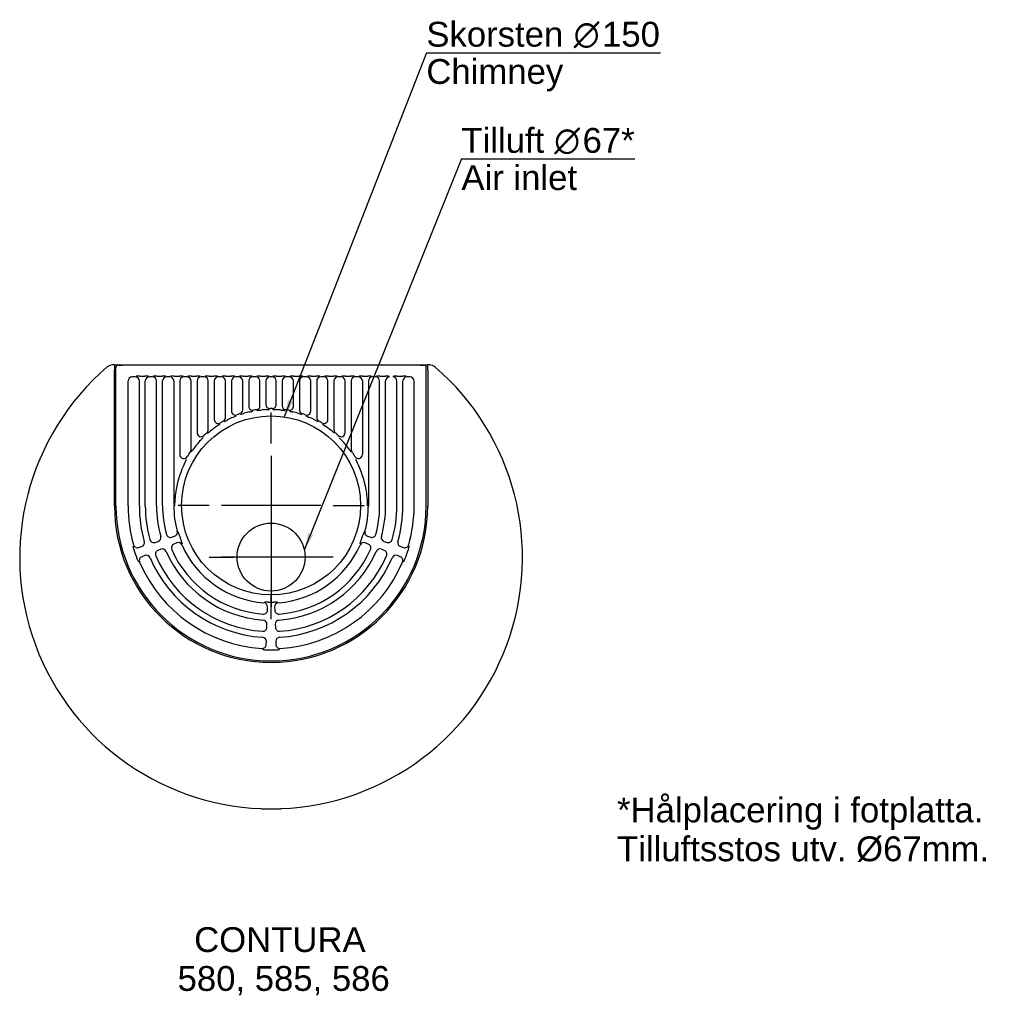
# Model space of a CAD drawing. Header units: millimetres. Extents: x 334 to 1306, y 656 to 1621.
import ezdxf
from ezdxf.enums import TextEntityAlignment as Align
from ezdxf.lldxf.tags import DXFTag

# ---------------------------------------------------------------- set-up
doc = ezdxf.new("R2010")
doc.units = ezdxf.units.MM
doc.layers.add('2', color=7, linetype='Continuous')
doc.layers.add('Default', color=7, linetype='Continuous')
doc.styles.add('SEACAD_arial_ttf', font='arial.ttf')
doc.styles.add('SEACAD_semeca1_ttf', font='semeca1.ttf')
tags = doc.linetypes.add('CENTER2', pattern=[28.575, 19.05, -3.175, 3.175, -3.175]).pattern_tags.tags
tags[10:11] = [DXFTag(74, 4), DXFTag(75, 0), DXFTag(340, '0'), DXFTag(46, 0.0), DXFTag(50, 0.0), DXFTag(44, 0.0), DXFTag(45, 0.0)]
tags[8:9] = [DXFTag(74, 4), DXFTag(75, 0), DXFTag(340, '0'), DXFTag(46, 0.0), DXFTag(50, 0.0), DXFTag(44, 0.0), DXFTag(45, 0.0)]
tags[6:7] = [DXFTag(74, 4), DXFTag(75, 0), DXFTag(340, '0'), DXFTag(46, 0.0), DXFTag(50, 0.0), DXFTag(44, 0.0), DXFTag(45, 0.0)]
tags[4:5] = [DXFTag(74, 4), DXFTag(75, 0), DXFTag(340, '0'), DXFTag(46, 0.0), DXFTag(50, 0.0), DXFTag(44, 0.0), DXFTag(45, 0.0)]

# ---------------------------------------------------------------- blocks, each defined once
blk = doc.blocks.new('SEANNOT_GROUP')
at = {"layer": 'Default', "linetype": 'Continuous'}
blk.add_hatch(color=1, dxfattribs=at).paths.add_polyline_path([(598.98, 1245.73), (595.41, 1228.71), (604.3, 1243.65)])
at = {"layer": 'Default', "color": 1, "linetype": 'Continuous'}
blk.add_line((735.53, 1587.98), (966.39, 1587.98), dxfattribs=at)
blk.add_lwpolyline([(735.53, 1587.98), (595.41, 1228.71)], dxfattribs=at)
for s, style, p in [('Skorsten ', 'SEACAD_arial_ttf', (735.53, 1618.6)), ('O', 'SEACAD_semeca1_ttf', (880.93, 1618.6)), ('150', 'SEACAD_arial_ttf', (908.87, 1618.6)), ('Chimney', 'SEACAD_arial_ttf', (735.53, 1581.85))]:
    blk.add_text(s, height=24.5, dxfattribs=dict(at, style=style)).set_placement(p, align=Align.TOP_LEFT)
blk = doc.blocks.new('SEANNOT_GROUP1')
at = {"layer": 'Default', "linetype": 'Continuous'}
blk.add_hatch(color=1, dxfattribs=at).paths.add_polyline_path([(618.87, 1114.33), (615.13, 1097.35), (624.17, 1112.2)])
at = {"layer": 'Default', "color": 1, "linetype": 'Continuous'}
blk.add_line((770.09, 1483.23), (941.31, 1483.23), dxfattribs=at)
blk.add_lwpolyline([(770.09, 1483.23), (615.13, 1097.35)], dxfattribs=at)
for s, style, p in [('Tilluft ', 'SEACAD_arial_ttf', (770.09, 1513.85)), ('67*', 'SEACAD_arial_ttf', (889.64, 1513.85)), ('O', 'SEACAD_semeca1_ttf', (861.7, 1513.85)), ('Air inlet', 'SEACAD_arial_ttf', (770.09, 1477.1))]:
    blk.add_text(s, height=24.5, dxfattribs=dict(at, style=style)).set_placement(p, align=Align.TOP_LEFT)
blk = doc.blocks.new('SEANNOT_GROUP2')
at = {"layer": 'Default', "color": 136, "linetype": 'CENTER2'}
for p, q in [((582.37, 1151.6), (582.37, 1127.35)), ((582.37, 1139.35), (582.37, 1041.35)), ((521.12, 1090.35), (545.37, 1090.35)), ((631.37, 1090.35), (533.37, 1090.35)), ((643.62, 1090.35), (619.37, 1090.35)), ((582.37, 1029.1), (582.37, 1053.35))]:
    blk.add_line(p, q, dxfattribs=at)
blk = doc.blocks.new('SEANNOT_GROUP3')
at = {"layer": 'Default', "color": 136, "linetype": 'CENTER2'}
for p, q in [((582.37, 1202.6), (582.37, 1233.18)), ((582.37, 1190.35), (582.37, 1092.35)), ((521.12, 1141.35), (490.54, 1141.35)), ((631.37, 1141.35), (533.37, 1141.35)), ((643.62, 1141.35), (674.21, 1141.35)), ((582.37, 1080.1), (582.37, 1049.51))]:
    blk.add_line(p, q, dxfattribs=at)

msp = doc.modelspace()

# ---------------------------------------------------------------- linework, layer by layer
at = {"layer": '2', "color": 7, "linetype": 'Continuous'}
for p, q in [((427.87, 1279.93), (425.92, 1279.93)), ((427.87, 1279.93), (430.37, 1279.93)), ((427.87, 1279.93), (427.87, 1274.93)), ((427.87, 1140.93), (427.87, 1274.93)), ((429.37, 1140.93), (429.37, 1277.62)), ((433.57, 1279.61), (431.37, 1279.61)), ((431.87, 1279.82), (433.87, 1279.82)), ((434.87, 1279.82), (433.87, 1279.82)), ((434.87, 1279.82), (435.8, 1279.82)), ((434.87, 1279.82), (434.87, 1279.64)), ((435.91, 1279.88), (435.56, 1279.71)), ((436.9, 1279.93), (727.84, 1279.93)), ((729.18, 1279.71), (728.83, 1279.88)), ((728.95, 1279.82), (729.87, 1279.82)), ((729.87, 1279.64), (729.87, 1279.82)), ((730.87, 1279.82), (729.87, 1279.82)), ((730.87, 1279.82), (732.87, 1279.82)), ((733.37, 1279.61), (731.17, 1279.61)), ((734.37, 1279.93), (736.87, 1279.93)), ((735.37, 1140.93), (735.37, 1277.62)), ((736.87, 1274.93), (736.87, 1279.93)), ((738.82, 1279.93), (736.87, 1279.93)), ((736.87, 1274.93), (736.87, 1140.93)), ((441.3, 1140.93), (441.3, 1264.15)), ((448.42, 1268.13), (445.29, 1268.13)), ((452.41, 1140.93), (452.41, 1264.14)), ((452.81, 1269), (457.9, 1269)), ((458.31, 1140.93), (458.31, 1264.14)), ((465.42, 1268.13), (462.29, 1268.13)), ((469.41, 1140.93), (469.41, 1264.14)), ((469.81, 1269), (474.9, 1269)), ((475.31, 1140.93), (475.31, 1264.14)), ((482.42, 1268.13), (479.29, 1268.13)), ((486.41, 1264.14), (486.41, 1141.03)), ((486.81, 1269), (491.9, 1269)), ((492.31, 1264.14), (492.31, 1191.72)), ((499.42, 1268.13), (496.29, 1268.13)), ((503.41, 1196.69), (503.41, 1264.14)), ((503.81, 1269), (508.9, 1269)), ((509.31, 1264.14), (509.31, 1213.16)), ((516.42, 1268.13), (513.29, 1268.13)), ((520.41, 1216.03), (520.41, 1264.14)), ((520.81, 1269), (525.9, 1269)), ((526.31, 1264.14), (526.31, 1226.23)), ((533.42, 1268.13), (530.29, 1268.13)), ((537.41, 1228.07), (537.41, 1264.14)), ((537.81, 1269), (542.9, 1269)), ((543.31, 1264.14), (543.31, 1234.52)), ((550.42, 1268.13), (547.29, 1268.13)), ((554.41, 1235.63), (554.41, 1264.14)), ((554.81, 1269), (559.9, 1269)), ((560.31, 1264.14), (560.31, 1239.23)), ((567.42, 1268.13), (564.29, 1268.13)), ((571.41, 1239.75), (571.41, 1264.14)), ((571.81, 1269), (576.9, 1269)), ((577.31, 1264.14), (577.31, 1240.87)), ((583.45, 1268.13), (581.29, 1268.13)), ((587.43, 1240.87), (587.43, 1264.14)), ((587.84, 1269), (592.93, 1269)), ((593.33, 1264.14), (593.33, 1239.75)), ((600.45, 1268.13), (597.32, 1268.13)), ((604.43, 1239.23), (604.43, 1264.14)), ((604.84, 1269), (609.93, 1269)), ((610.33, 1264.14), (610.33, 1235.63)), ((617.45, 1268.13), (614.32, 1268.13)), ((621.43, 1234.52), (621.43, 1264.14)), ((621.84, 1269), (626.93, 1269)), ((627.33, 1264.14), (627.33, 1228.07)), ((634.45, 1268.13), (631.32, 1268.13)), ((638.43, 1226.23), (638.43, 1264.14)), ((638.84, 1269), (643.93, 1269)), ((644.33, 1264.14), (644.33, 1216.03)), ((651.45, 1268.13), (648.32, 1268.13)), ((655.43, 1213.16), (655.43, 1264.14)), ((655.84, 1269), (660.93, 1269)), ((661.33, 1264.14), (661.33, 1196.69)), ((668.45, 1268.13), (665.32, 1268.13)), ((672.43, 1264.14), (672.43, 1191.72)), ((672.84, 1269), (677.93, 1269)), ((678.33, 1264.14), (678.33, 1141.03)), ((685.45, 1268.13), (682.32, 1268.13)), ((689.43, 1140.93), (689.43, 1264.14)), ((689.84, 1269), (694.93, 1269)), ((695.33, 1140.93), (695.33, 1264.14)), ((706.43, 1140.93), (706.43, 1264.14)), ((706.84, 1269), (711.93, 1269)), ((712.33, 1140.93), (712.33, 1264.14)), ((719.45, 1268.13), (716.32, 1268.13)), ((723.44, 1140.93), (723.44, 1264.15)), ((486.41, 1141.03), (487.16, 1141.03)), ((487.16, 1141.03), (487.16, 1141.03)), ((677.58, 1141.03), (678.33, 1141.03)), ((677.58, 1141.03), (677.58, 1141.03)), ((484.14, 1109.95), (487.13, 1110.9)), ((677.62, 1110.9), (680.6, 1109.95)), ((451.69, 1099.72), (454.68, 1100.67)), ((467.91, 1104.84), (470.9, 1105.78)), ((473.62, 1098.09), (470.71, 1096.94)), ((489.45, 1104.32), (486.54, 1103.18)), ((678.2, 1103.18), (675.29, 1104.32)), ((694.03, 1096.94), (691.12, 1098.09)), ((693.84, 1105.78), (696.83, 1104.84)), ((710.06, 1100.67), (713.06, 1099.72)), ((457.8, 1091.86), (454.88, 1090.71)), ((709.86, 1090.71), (706.94, 1091.86)), ((578.78, 1037.99), (578.89, 1041.12)), ((585.86, 1041.12), (585.97, 1037.99)), ((578.18, 1020.99), (578.29, 1024.12)), ((586.45, 1024.12), (586.56, 1020.99)), ((577.59, 1003.98), (577.7, 1007.12)), ((587.04, 1007.12), (587.15, 1003.98)), ((573.47, 841.93), (582.31, 841.93)), ((582.43, 841.93), (591.27, 841.93))]:
    msp.add_line(p, q, dxfattribs=at)
msp.add_circle((582.37, 1141.35), 88.33, dxfattribs=at)
at = {"layer": '2', "color": 4, "linetype": 'Continuous'}
msp.add_circle((582.37, 1090.35), 33.5, dxfattribs=at)
at = {"layer": '2', "color": 7, "linetype": 'Continuous'}
for centre, radius, start, end in [((582.37, 1089.93), 248, 130.68251, 49.31749), ((425.92, 1271.93), 8, 90, 130.68251), ((430.37, 1276.93), 3, 63.53213, 90), ((431.87, 1276.72), 3.1, 90, 100.33135), ((732.87, 1276.72), 3.1, 79.66954, 90), ((734.37, 1276.93), 3, 90, 116.46787), ((738.82, 1271.93), 8, 49.31749, 90), ((453.27, 1199.93), 69.08, 90.37929, 93.39612), ((457.47, 1200.71), 68.29, 86.58659, 89.638), ((470.27, 1199.91), 69.09, 90.37959, 93.39582), ((474.47, 1200.71), 68.29, 86.5866, 89.63799), ((487.27, 1199.93), 69.08, 90.37929, 93.39612), ((491.45, 1199.93), 69.08, 86.60388, 89.62071), ((504.28, 1199.7), 69.3, 90.38419, 93.39122), ((508.45, 1199.93), 69.08, 86.60389, 89.6207), ((521.27, 1199.93), 69.08, 90.3793, 93.39611), ((525.45, 1199.93), 69.08, 86.60389, 89.6207), ((538.27, 1199.93), 69.08, 90.3793, 93.39611), ((542.45, 1199.93), 69.08, 86.60389, 89.6207), ((555.27, 1199.93), 69.08, 90.3793, 93.39611), ((559.45, 1199.93), 69.08, 86.60389, 89.6207), ((572.27, 1199.93), 69.08, 90.3793, 93.39611), ((576.45, 1199.93), 69.08, 86.60389, 89.6207), ((588.3, 1199.93), 69.08, 90.3793, 93.39611), ((592.47, 1199.93), 69.08, 86.60389, 89.6207), ((605.3, 1199.93), 69.08, 90.3793, 93.39611), ((609.47, 1199.93), 69.08, 86.60389, 89.6207), ((622.3, 1199.93), 69.08, 90.3793, 93.39611), ((626.47, 1199.93), 69.08, 86.60389, 89.6207), ((639.3, 1199.93), 69.08, 90.3793, 93.39611), ((643.47, 1199.93), 69.08, 86.60389, 89.6207), ((656.3, 1199.93), 69.08, 90.3793, 93.39611), ((660.46, 1199.44), 69.56, 86.61433, 89.61026), ((673.3, 1199.93), 69.08, 90.37929, 93.39612), ((677.47, 1199.93), 69.08, 86.60389, 89.6207), ((690.3, 1199.91), 69.09, 90.37959, 93.39581), ((694.5, 1200.71), 68.29, 86.5866, 89.63799), ((707.3, 1199.91), 69.09, 90.37959, 93.39582), ((711.47, 1199.93), 69.08, 86.60389, 89.6207), ((547.28, 1234.5), 3.97, 179.7646, 290.78153), ((550.43, 1235.63), 3.98, 288.60521, 0.03598), ((564.28, 1239.21), 3.98, 179.85377, 280.56676), ((509.16, 1449.08), 221.65, 283.48135, 284.40342), ((582.37, 1140.93), 95.96, 98.60088, 100.42053), ((567.43, 1239.75), 3.98, 278.54134, 0.05955), ((550.65, 1452.59), 218.19, 274.75921, 275.69432), ((582.37, 1140.93), 95.09, 93.20329, 96.08265), ((563.31, 1454.87), 219.44, 273.59208, 274.52247), ((581.29, 1240.86), 3.98, 179.90753, 270.71022), ((582.37, 1140.93), 95.96, 89.38224, 90.61776), ((583.45, 1240.86), 3.98, 269.28978, 0.09247), ((601.43, 1454.87), 219.44, 265.47753, 266.40792), ((582.37, 1140.93), 95.09, 83.91735, 86.79671), ((614.1, 1452.59), 218.19, 264.30568, 265.24079), ((597.31, 1239.75), 3.98, 179.94045, 261.45866), ((582.37, 1140.93), 95.96, 79.57947, 81.39912), ((600.46, 1239.21), 3.98, 259.43324, 0.14623), ((655.58, 1449.08), 221.65, 255.59658, 256.51865), ((614.31, 1235.63), 3.98, 179.96402, 251.39479), ((617.46, 1234.5), 3.97, 249.21847, 0.2354), ((530.28, 1226.21), 3.97, 179.59977, 301.80303), ((582.37, 1140.93), 95.96, 119.32286, 121.4028), ((533.43, 1228.07), 3.98, 299.30271, 0.02015), ((442.64, 1419.27), 216.37, 295.59699, 296.5393), ((582.37, 1140.93), 95.09, 113.32728, 116.9262), ((453.63, 1435.54), 226.43, 293.72088, 294.62504), ((582.37, 1140.93), 95.96, 108.64118, 110.54613), ((496.86, 1440.77), 216.71, 284.85823, 285.79931), ((582.37, 1140.93), 95.09, 103.09153, 106.18598), ((582.37, 1140.93), 95.09, 73.81402, 76.90847), ((667.88, 1440.77), 216.71, 254.20069, 255.14177), ((582.37, 1140.93), 95.96, 69.45387, 71.35882), ((711.11, 1435.54), 226.43, 245.37496, 246.27912), ((582.37, 1140.93), 95.09, 63.0738, 66.67272), ((722.11, 1419.27), 216.37, 243.4607, 244.40301), ((631.32, 1228.07), 3.98, 179.97985, 240.69729), ((582.37, 1140.93), 95.96, 58.5972, 60.67714), ((634.46, 1226.21), 3.97, 238.19697, 0.40023), ((516.43, 1216.03), 3.98, 311.27655, 0.00962), ((389.15, 1382.25), 214.06, 307.61296, 308.56526), ((582.37, 1140.93), 95.09, 124.34078, 128.94761), ((395.9, 1411.01), 233.11, 304.7364, 305.61743), ((768.84, 1411.01), 233.11, 234.38257, 235.26359), ((582.37, 1140.93), 95.09, 51.05239, 55.65922), ((775.59, 1382.25), 214.06, 231.43474, 232.38704), ((648.32, 1216.03), 3.98, 179.99038, 228.72345), ((582.37, 1140.93), 95.09, 136.92313, 144.69055), ((513.27, 1213.11), 3.96, 179.22782, 314.49269), ((328.49, 1375.9), 250.84, 317.32526, 318.14997), ((582.37, 1140.93), 95.96, 131.28616, 133.72051), ((582.37, 1140.93), 95.96, 46.27949, 48.71384), ((651.47, 1213.11), 3.96, 225.50731, 0.77218), ((836.25, 1375.9), 250.84, 221.85003, 222.67473), ((582.37, 1140.93), 95.09, 35.30945, 43.07687), ((499.42, 1196.69), 3.98, 326.08649, 0.00301), ((473.1, 1219.24), 39.35, 320.53039, 323.59716), ((691.64, 1219.24), 39.35, 216.40284, 219.46961), ((665.32, 1196.69), 3.98, 179.99699, 213.91351), ((496.25, 1191.57), 3.95, 177.86337, 331.59172), ((191.09, 1334.69), 341.54, 333.74669, 334.36966), ((582.37, 1140.93), 95.96, 146.08951, 149.45509), ((582.37, 1140.93), 95.96, 30.54491, 33.91049), ((668.49, 1191.57), 3.95, 208.40828, 2.13662), ((973.65, 1334.69), 341.54, 205.63034, 206.25331), ((582.37, 1140.93), 95.09, 153.32748, 170.24624), ((582.37, 1140.93), 95.09, 9.75376, 26.67252), ((588.28, 1139.67), 101.12, 170.11167, 179.23146), ((576.5, 1139.67), 101.08, 0.76682, 9.89005), ((582.37, 1140.93), 154.5, 180, 0), ((582.37, 1140.93), 153, 180, 0), ((582.37, 1140.93), 141.07, 180, 195.83691), ((582.37, 1140.93), 129.96, 180, 195.79526), ((582.37, 1140.93), 124.06, 180, 195.59829), ((582.37, 1140.93), 112.96, 180, 195.54736), ((582.37, 1140.93), 107.06, 180, 195.2845), ((582.37, 1140.93), 95.96, 179.94029, 195.21508), ((582.37, 1140.93), 95.96, 344.78492, 0.05971), ((582.37, 1140.93), 107.06, 344.7155, 0), ((582.37, 1140.93), 112.96, 344.45264, 0), ((582.37, 1140.93), 124.06, 344.40171, 360), ((582.37, 1140.93), 129.96, 344.20474, 0), ((582.37, 1140.93), 141.07, 344.16309, 0), ((466.71, 1108.63), 3.98, 195.50011, 287.59818), ((469.71, 1109.58), 3.98, 287.4181, 15.62926), ((482.93, 1113.75), 3.98, 195.18487, 287.59963), ((485.93, 1114.69), 3.98, 287.41938, 15.2957), ((283.78, 1043.62), 218.96, 18.16683, 19.09902), ((582.37, 1140.93), 95.09, 197.77826, 201.22174), ((582.37, 1140.93), 95.09, 338.77826, 342.22174), ((880.97, 1043.62), 218.96, 160.90098, 161.83317), ((678.81, 1114.69), 3.98, 164.7043, 252.58062), ((681.81, 1113.75), 3.98, 252.40037, 344.81513), ((695.03, 1109.58), 3.98, 164.37074, 252.5819), ((698.03, 1108.63), 3.98, 252.40182, 344.49989), ((486.68, 1110.18), 41.61, 192.16871, 197.2066), ((450.48, 1103.51), 3.97, 195.77017, 287.66587), ((582.37, 1140.93), 142.12, 197.63666, 201.36334), ((453.49, 1104.46), 3.98, 287.41713, 15.87813), ((475.09, 1094.39), 3.98, 23.37074, 111.5819), ((487.99, 1099.47), 3.98, 111.40037, 203.81513), ((582.37, 1140.93), 107.06, 203.7155, 265.7845), ((490.92, 1100.62), 3.98, 23.7043, 111.58062), ((289.08, 1028.63), 218.96, 19.90098, 20.83317), ((582.37, 1140.93), 95.96, 203.78492, 265.71508), ((582.37, 1140.93), 95.96, 274.28492, 336.21508), ((582.37, 1140.93), 107.06, 274.2155, 336.2845), ((875.66, 1028.63), 218.96, 159.16683, 160.09902), ((673.83, 1100.62), 3.98, 68.41938, 156.2957), ((676.75, 1099.47), 3.98, 336.18487, 68.59963), ((689.65, 1094.39), 3.98, 68.4181, 156.62926), ((711.25, 1104.46), 3.98, 164.12187, 252.58287), ((714.26, 1103.51), 3.97, 252.33407, 344.22989), ((582.37, 1140.93), 142.12, 338.63666, 342.36334), ((678.06, 1110.18), 41.61, 342.79339, 347.8313), ((488.65, 1104.6), 41.61, 201.7934, 206.83129), ((456.33, 1087), 3.97, 111.33407, 203.22989), ((459.26, 1088.16), 3.98, 23.12187, 111.58287), ((582.37, 1140.93), 129.96, 203.20474, 266.29526), ((472.16, 1093.24), 3.98, 111.40182, 203.49989), ((582.37, 1140.93), 124.06, 203.40171, 266.09829), ((582.37, 1140.93), 112.96, 203.45264, 266.04736), ((582.37, 1140.93), 112.96, 273.95264, 336.54736), ((582.37, 1140.93), 129.96, 273.70474, 336.79526), ((582.37, 1140.93), 124.06, 273.90171, 336.59829), ((692.58, 1093.24), 3.98, 336.50011, 68.59818), ((705.48, 1088.16), 3.98, 68.41713, 156.87813), ((708.42, 1087), 3.97, 336.77017, 68.66587), ((676.09, 1104.6), 41.61, 333.1687, 338.20661), ((582.37, 1140.93), 141.07, 203.16309, 266.33691), ((582.37, 1140.93), 141.07, 273.66309, 336.83691), ((574.91, 1041.26), 3.98, 357.91938, 85.7957), ((574.42, 826.98), 218.96, 88.66683, 89.59902), ((582.37, 1140.93), 95.09, 268.27826, 271.72174), ((590.32, 826.98), 218.96, 90.40098, 91.33317), ((589.83, 1041.26), 3.98, 94.2043, 182.08062), ((574.8, 1038.12), 3.98, 265.68487, 358.09963), ((589.94, 1038.12), 3.98, 181.90037, 274.31513), ((574.21, 1021.12), 3.98, 266.00011, 358.09818), ((574.32, 1024.26), 3.98, 357.9181, 86.12926), ((590.43, 1024.26), 3.98, 93.87074, 182.0819), ((590.54, 1021.12), 3.98, 181.90182, 273.99989), ((573.72, 1007.26), 3.98, 357.91713, 86.37813), ((591.02, 1007.26), 3.98, 93.62187, 182.08287), ((573.62, 1004.11), 3.97, 266.27017, 358.16587), ((591.13, 1004.11), 3.97, 181.83407, 273.72989), ((579.41, 1040.46), 41.61, 262.6687, 267.70661), ((582.37, 1140.93), 142.12, 268.13666, 271.86334), ((585.33, 1040.46), 41.61, 272.29339, 277.3313), ((573.47, 844.93), 3, 248.92321, 270), ((591.27, 844.93), 3, 270, 291.07679)]:
    msp.add_arc(centre, radius, start, end, dxfattribs=at)
for centre, major_axis, ratio, start_param, end_param in [((431.38, 1277.61), (1.8, -0.9), 0.993174, 2.036086, 3.601411), ((433.57, 1279.72), (2, 0), 0.052408, 4.712389, 6.178465), ((436.9, 1279.87), (1, 0), 0.052408, 1.570796, 3.036873), ((727.84, 1279.87), (1, 0), 0.052408, 0.10472, 1.570796), ((731.17, 1279.72), (2, 0), 0.052408, 3.246312, 4.712389), ((733.36, 1277.61), (-1.8, -0.9), 0.993174, 2.681774, 4.2471), ((445.32, 1264.11), (3.1, -2.58), 0.990779, 2.269541, 3.831227), ((448.39, 1264.11), (-2.85, -2.85), 0.992433, 2.359993, 3.923193), ((462.32, 1264.11), (2.85, -2.85), 0.992433, 2.359993, 3.923193), ((465.39, 1264.11), (-2.85, -2.85), 0.992433, 2.359993, 3.923193), ((479.32, 1264.11), (2.85, -2.85), 0.992433, 2.359993, 3.923193), ((482.39, 1264.11), (-2.85, -2.85), 0.992433, 2.359993, 3.923193), ((496.32, 1264.11), (2.85, -2.85), 0.992433, 2.359993, 3.923193), ((499.39, 1264.11), (-2.85, -2.85), 0.992433, 2.359993, 3.923193), ((513.32, 1264.11), (2.85, -2.85), 0.992433, 2.359993, 3.923193), ((516.39, 1264.11), (-2.85, -2.85), 0.992433, 2.359993, 3.923193), ((530.32, 1264.11), (2.85, -2.85), 0.992433, 2.359993, 3.923193), ((533.39, 1264.11), (-2.85, -2.85), 0.992433, 2.359993, 3.923193), ((547.32, 1264.11), (2.85, -2.85), 0.992433, 2.359993, 3.923193), ((550.39, 1264.11), (-2.85, -2.85), 0.992433, 2.359993, 3.923193), ((564.32, 1264.11), (2.85, -2.85), 0.992433, 2.359993, 3.923193), ((567.39, 1264.11), (-2.85, -2.85), 0.992433, 2.359993, 3.923193), ((581.32, 1264.11), (2.85, -2.85), 0.992433, 2.359993, 3.923193), ((583.42, 1264.11), (-2.85, -2.85), 0.992433, 2.359993, 3.923193), ((597.35, 1264.11), (2.85, -2.85), 0.992433, 2.359993, 3.923193), ((600.42, 1264.11), (-2.85, -2.85), 0.992433, 2.359993, 3.923193), ((614.35, 1264.11), (2.85, -2.85), 0.992433, 2.359993, 3.923193), ((617.42, 1264.11), (-2.85, -2.85), 0.992433, 2.359993, 3.923193), ((631.35, 1264.11), (2.85, -2.85), 0.992433, 2.359993, 3.923193), ((634.42, 1264.11), (-2.85, -2.85), 0.992433, 2.359993, 3.923193), ((648.35, 1264.11), (2.85, -2.85), 0.992433, 2.359993, 3.923193), ((651.42, 1264.11), (-2.85, -2.85), 0.992433, 2.359993, 3.923193), ((665.35, 1264.11), (2.85, -2.85), 0.992433, 2.359993, 3.923193), ((668.42, 1264.11), (-2.85, -2.85), 0.992433, 2.359993, 3.923193), ((682.35, 1264.11), (2.85, -2.85), 0.992433, 2.359993, 3.923193), ((685.42, 1264.11), (-2.85, -2.85), 0.992433, 2.359993, 3.923193), ((699.35, 1264.11), (2.85, -2.85), 0.992433, 2.359993, 3.923193), ((702.42, 1264.11), (-2.85, -2.85), 0.992433, 2.359993, 3.923193), ((716.35, 1264.11), (2.85, -2.85), 0.992433, 2.359993, 3.923193), ((719.42, 1264.11), (-3.1, -2.58), 0.990779, 2.451957, 4.013643)]:
    msp.add_ellipse(centre, major_axis=major_axis, ratio=ratio, start_param=start_param, end_param=end_param, dxfattribs=at)

# ---------------------------------------------------------------- block references
at = {"layer": 'Default'}
for name in ['SEANNOT_GROUP', 'SEANNOT_GROUP1', 'SEANNOT_GROUP3', 'SEANNOT_GROUP2']:
    msp.add_blockref(name, (0, 0), dxfattribs=at)

# ---------------------------------------------------------------- texts
at = {"layer": 'Default', "color": 4, "linetype": 'Continuous', "style": 'SEACAD_arial_ttf'}
for s, p in [('*Hålplacering i fotplatta.', (923.63, 853.08)), ('Tilluftsstos utv. Ø67mm.', (923.63, 814.73)), ('CONTURA ', (506.44, 725.12)), (' 580, 585, 586 ', (480.61, 686.77))]:
    msp.add_text(s, height=24.5, dxfattribs=at).set_placement(p, align=Align.TOP_LEFT)

doc.saveas('drawing.dxf')
